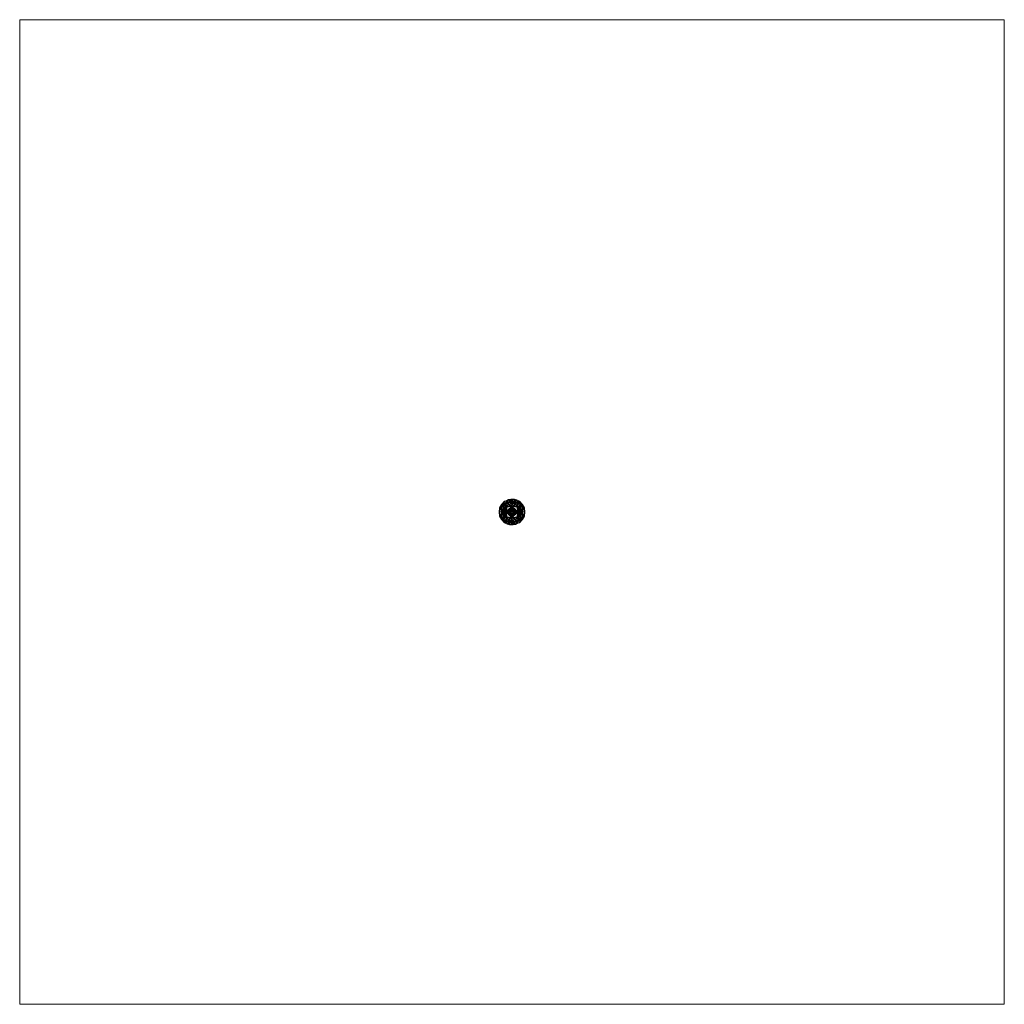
# Model space of a CAD drawing. Header units: millimetres. Extents: x -1219 to 1219, y -1219 to 1219.
import ezdxf

# ---------------------------------------------------------------- set-up
doc = ezdxf.new("R2010")
doc.units = ezdxf.units.MM
doc.layers.add('A-DOOR', color=31, linetype='Continuous')

msp = doc.modelspace()

# ---------------------------------------------------------------- meshes
at = {"layer": 'A-DOOR', "lineweight": 13}
mesh = msp.add_polyface(dxfattribs=at)
corners = [(-1219.2, 1219.2, -0.5), (-1219.2, -1219.2, -0.5), (1219.2, -1219.2, -0.5), (1219.2, 1219.2, -0.5)]
mesh.append_faces([[corners[k] for k in face] for face in [(0, 1, 2, 3)]])
mesh = msp.add_polyface(dxfattribs=at)
corners = [(1219.2, -1219.2, -40.5), (-1219.2, -1219.2, -40.5), (-1219.2, 1219.2, -40.5), (1219.2, 1219.2, -40.5)]
mesh.append_faces([[corners[k] for k in face] for face in [(0, 1, 2, 3)]])
mesh = msp.add_polyface(dxfattribs=at)
corners = [(1219.2, 1219.2, -0.5), (1219.2, 1219.2, -40.5), (-1219.2, 1219.2, -40.5), (-1219.2, 1219.2, -0.5)]
mesh.append_faces([[corners[k] for k in face] for face in [(0, 1, 2, 3)]])
mesh = msp.add_polyface(dxfattribs=at)
corners = [(-1219.2, 1219.2, -0.5), (-1219.2, 1219.2, -40.5), (-1219.2, -1219.2, -40.5), (-1219.2, -1219.2, -0.5)]
mesh.append_faces([[corners[k] for k in face] for face in [(0, 1, 2, 3)]])
mesh = msp.add_polyface(dxfattribs=at)
corners = [(1219.2, -1219.2, -0.5), (1219.2, -1219.2, -40.5), (1219.2, 1219.2, -40.5), (1219.2, 1219.2, -0.5)]
mesh.append_faces([[corners[k] for k in face] for face in [(0, 1, 2, 3)]])
mesh = msp.add_polyface(dxfattribs=at)
corners = [(17.5, 0, 36.9), (12.4, 12.4, 36.9), (0, 17.5, 36.9), (-12.4, 12.4, 36.9), (-17.5, 0, 36.9), (-25.3, 0, 34.4), (-31.7, 0, 39.5), (-31.2, 0, 47.6), (-24.1, 0, 51.7), (-16.7, 0, 48.2), (-11.8, 11.8, 48.2), (0, 16.7, 48.2), (11.8, 11.8, 48.2), (16.7, 0, 48.2), (24.1, 0, 51.7), (31.2, 0, 47.6), (31.7, 0, 39.5), (25.3, 0, 34.4), (-30.8, 10.3, 43.2), (30.8, 10.3, 43.2), (-18.5, 26.7, 43.8), (18.5, 26.7, 43.8), (-20.4, 0, 50), (-21.8, 17.3, 50.8), (-25.7, 18.8, 39.7), (20.4, 0, 50), (21.8, 17.3, 50.8), (25.7, 18.8, 39.7), (-6.3, 29.5, 49), (6.7, 30, 37.7), (-26.8, 11.8, 49.8), (26.8, 11.8, 49.8), (-15.1, 20.6, 51.6), (15.1, 20.6, 51.6), (6, 26.1, 51.2), (-19.1, 18.9, 34.8), (-11.8, 26.4, 35.9), (19.1, 18.9, 34.8), (13.8, 26.1, 36.5), (11.7, 30.2, 44.7), (6.2, 14.9, 36.9), (3.2, 24.1, 34.3), (-2.4, 31.5, 39.1), (-3.5, 24.3, 34.3), (9.1, 22.3, 34.3), (-6.2, 14.9, 36.9), (5.3, 31.7, 45.4), (0.1, 29.2, 49.9), (-5.9, 14.3, 48.2), (-8.6, 21.6, 51.7), (-21.4, 0, 35.6), (-27.4, 10.6, 36.4), (-22.1, 11.8, 34.3), (21.4, 0, 35.6), (27.4, 10.6, 36.4), (22.1, 11.8, 34.3), (-14.3, 5.9, 48.2), (-12.8, 28.4, 47.6), (-8.8, 31.2, 41.7), (14.3, 5.9, 48.2), (5.9, 14.3, 48.2), (-14.9, 6.2, 36.9), (14.9, 6.2, 36.9)]
mesh.append_faces([[corners[k] for k in face] for face in [(9, 23, 22), (7, 18, 6), (50, 52, 4), (48, 49, 10), (11, 47, 48)]], dxfattribs={"vtx0": -1, "vtx1": -1})
mesh.append_faces([[corners[k] for k in face] for face in [(53, 55, 54), (33, 26, 21), (20, 23, 32), (19, 31, 14), (24, 18, 30), (27, 19, 54), (49, 47, 28), (20, 32, 57), (21, 37, 38), (52, 51, 24), (33, 13, 26), (27, 21, 26), (27, 26, 31), (27, 37, 21), (35, 24, 20), (23, 20, 24), (30, 18, 8), (33, 34, 12), (36, 43, 45), (47, 34, 46), (3, 35, 36), (22, 23, 30), (24, 30, 23), (27, 31, 19), (26, 25, 31), (49, 57, 32), (57, 49, 28), (21, 38, 39), (39, 33, 21), (39, 46, 34), (36, 35, 20), (57, 36, 20), (29, 41, 42), (40, 41, 44), (37, 62, 38), (39, 38, 29), (46, 39, 29), (33, 39, 34), (42, 41, 43), (38, 44, 29), (43, 41, 2), (57, 58, 36), (58, 43, 36), (29, 44, 41), (1, 44, 38), (29, 42, 46), (47, 42, 28), (42, 47, 46), (48, 47, 49), (32, 10, 49), (4, 52, 35), (5, 18, 51), (18, 24, 51), (51, 52, 50), (24, 35, 52), (0, 37, 55), (19, 17, 54), (37, 27, 55), (54, 55, 27), (9, 32, 23), (57, 28, 58), (28, 42, 58), (43, 58, 42), (11, 34, 47)]], dxfattribs={"vtx0": -1, "vtx1": -1, "vtx2": -1})
mesh.append_faces([[corners[k] for k in face] for face in [(51, 50, 5), (37, 0, 62), (44, 1, 40), (31, 25, 14), (19, 16, 17), (19, 14, 15), (19, 15, 16), (34, 11, 60), (32, 9, 56), (33, 59, 13), (38, 62, 1), (43, 2, 45), (54, 17, 53), (33, 12, 59)]], dxfattribs={"vtx0": -1, "vtx2": -1})
mesh.append_faces([[corners[k] for k in face] for face in [(35, 3, 61, 4)]], dxfattribs={"vtx0": -1, "vtx3": -1})
mesh.append_faces([[corners[k] for k in face] for face in [(7, 8, 18), (5, 6, 18), (53, 0, 55), (8, 22, 30), (13, 25, 26), (40, 2, 41), (45, 3, 36), (56, 10, 32), (60, 12, 34)]], dxfattribs={"vtx1": -1, "vtx2": -1})
mesh = msp.add_polyface(dxfattribs=at)
corners = [(0, 0, -0.5), (-17.5, 0, -0.5), (-12.4, 12.4, -0.5), (0, 17.5, -0.5), (12.4, 12.4, -0.5), (17.5, 0, -0.5)]
mesh.append_faces([[corners[k] for k in face] for face in [(2, 3, 0, 1)]], dxfattribs={"vtx1": -1})
mesh.append_faces([[corners[k] for k in face] for face in [(4, 5, 0, 3)]], dxfattribs={"vtx2": -1})
mesh = msp.add_polyface(dxfattribs=at)
corners = [(17.5, 0, -0.5), (12.4, 12.4, -0.5), (0, 17.5, -0.5), (-12.4, 12.4, -0.5), (-17.5, 0, -0.5), (-17.5, 0, 36.9), (-12.4, 12.4, 36.9), (0, 17.5, 36.9), (12.4, 12.4, 36.9), (17.5, 0, 36.9), (-6.2, 14.9, 36.9), (-6.2, 14.9, -0.5), (-9.3, 13.7, -0.5), (-15.3, 5.4, -0.5), (-14.9, 6.2, 36.9), (-13.7, 9.3, 36.9), (14.9, 6.2, 36.9), (14.9, 6.2, -0.5), (13.7, 9.3, -0.5), (6.2, 14.9, 36.9), (6.2, 14.9, -0.5), (3.1, 16.2, -0.5), (-3.1, 16.2, 36.9), (-3.1, 16.2, -0.5), (-9.3, 13.7, 36.9), (-16.2, 3.1, 36.9), (-13.8, 8.9, -0.5), (16.4, 2.7, -0.5), (16.2, 3.1, 36.9), (13.7, 9.3, 36.9), (9.3, 13.7, -0.5), (9.3, 13.7, 36.9), (3.1, 16.2, 36.9)]
mesh.append_faces([[corners[k] for k in face] for face in [(25, 4, 5)]], dxfattribs={"vtx0": -1})
mesh.append_faces([[corners[k] for k in face] for face in [(13, 14, 26), (4, 25, 13), (6, 3, 15), (17, 28, 27)]], dxfattribs={"vtx0": -1, "vtx1": -1})
mesh.append_faces([[corners[k] for k in face] for face in [(12, 24, 10, 11), (21, 32, 19, 20), (7, 2, 23, 22), (22, 23, 11, 10), (29, 18, 1, 8), (17, 16, 28), (2, 7, 32, 21), (15, 3, 26), (20, 19, 31, 30), (18, 29, 16, 17), (30, 31, 8, 1)]], dxfattribs={"vtx0": -1, "vtx2": -1})
mesh.append_faces([[corners[k] for k in face] for face in [(28, 9, 27), (14, 15, 26), (25, 14, 13)]], dxfattribs={"vtx1": -1, "vtx2": -1})
mesh.append_faces([[corners[k] for k in face] for face in [(6, 24, 12, 3)]], dxfattribs={"vtx1": -1, "vtx3": -1})
mesh.append_faces([[corners[k] for k in face] for face in [(9, 0, 27)]], dxfattribs={"vtx2": -1})
mesh = msp.add_polyface(dxfattribs=at)
corners = [(16.7, 0, 48.2), (11.8, 11.8, 48.2), (0, 16.7, 48.2), (-11.8, 11.8, 48.2), (-16.7, 0, 48.2), (-10.4, 0, 57.1), (0, 0, 60.5), (0, 0, 60.5), (0, 0, 60.5), (0, 0, 60.5), (0, 0, 60.5), (0, 0, 60.5), (0, 0, 60.5), (0, 0, 60.5), (0, 0, 60.5), (0, 0, 60.5), (10.4, 0, 57.1), (-6, 0, 58.5), (6, 0, 58.5), (0, 4.3, 60), (-3, 0, 59.5), (3, 0, 59.5), (-13, 0, 53.4), (13, 0, 53.4), (-14.9, 0, 50.8), (14.9, 0, 50.8), (0, 14.7, 52.6), (0.6, 8.4, 58.3), (0.3, 11.9, 55.8)]
mesh.append_faces([[corners[k] for k in face] for face in [(1, 25, 0)]], dxfattribs={"vtx0": -1})
mesh.append_faces([[corners[k] for k in face] for face in [(17, 27, 5), (25, 26, 23), (3, 26, 2)]], dxfattribs={"vtx0": -1, "vtx1": -1})
mesh.append_faces([[corners[k] for k in face] for face in [(26, 25, 1), (5, 27, 28), (22, 28, 26), (26, 3, 24), (28, 23, 26), (27, 19, 18), (16, 28, 27), (19, 27, 17)]], dxfattribs={"vtx0": -1, "vtx1": -1, "vtx2": -1})
mesh.append_faces([[corners[k] for k in face] for face in [(27, 18, 16), (26, 1, 2)]], dxfattribs={"vtx0": -1, "vtx2": -1})
mesh.append_faces([[corners[k] for k in face] for face in [(21, 18, 19, 12)]], dxfattribs={"vtx1": -1})
mesh.append_faces([[corners[k] for k in face] for face in [(16, 23, 28), (24, 22, 26), (22, 5, 28)]], dxfattribs={"vtx1": -1, "vtx2": -1})
mesh.append_faces([[corners[k] for k in face] for face in [(20, 9, 19, 17), (3, 4, 24)]], dxfattribs={"vtx2": -1})
mesh = msp.add_polyface(dxfattribs=at)
corners = [(-17.5, 0, 36.9), (-12.4, -12.4, 36.9), (0, -17.5, 36.9), (12.4, -12.4, 36.9), (17.5, 0, 36.9), (25.3, 0, 34.4), (31.7, 0, 39.5), (31.2, 0, 47.6), (24.1, 0, 51.7), (16.7, 0, 48.2), (11.8, -11.8, 48.2), (0, -16.7, 48.2), (-11.8, -11.8, 48.2), (-16.7, 0, 48.2), (-24.1, 0, 51.7), (-31.2, 0, 47.6), (-31.7, 0, 39.5), (-25.3, 0, 34.4), (30.8, -10.3, 43.2), (-30.8, -10.3, 43.2), (18.5, -26.7, 43.8), (-18.5, -26.7, 43.8), (20.4, 0, 50), (21.8, -17.3, 50.8), (25.7, -18.8, 39.7), (-20.4, 0, 50), (-21.8, -17.3, 50.8), (-25.7, -18.8, 39.7), (6.3, -29.5, 49), (-6.7, -30, 37.7), (26.8, -11.8, 49.8), (-26.8, -11.8, 49.8), (15.1, -20.6, 51.6), (-15.1, -20.6, 51.6), (-6, -26.1, 51.2), (19.1, -18.9, 34.8), (11.8, -26.4, 35.9), (-19.1, -18.9, 34.8), (-13.8, -26.1, 36.5), (-11.7, -30.2, 44.7), (-6.2, -14.9, 36.9), (-3.2, -24.1, 34.3), (2.4, -31.5, 39.1), (3.5, -24.3, 34.3), (-9.1, -22.3, 34.3), (6.2, -14.9, 36.9), (-5.3, -31.7, 45.4), (-0.1, -29.2, 49.9), (5.9, -14.3, 48.2), (8.6, -21.6, 51.7), (21.4, 0, 35.6), (27.4, -10.6, 36.4), (22.1, -11.8, 34.3), (-21.4, 0, 35.6), (-27.4, -10.6, 36.4), (-22.1, -11.8, 34.3), (14.3, -5.9, 48.2), (12.8, -28.4, 47.6), (8.8, -31.2, 41.7), (-14.3, -5.9, 48.2), (-5.9, -14.3, 48.2), (14.9, -6.2, 36.9), (-14.9, -6.2, 36.9)]
mesh.append_faces([[corners[k] for k in face] for face in [(9, 23, 22), (7, 18, 6), (50, 52, 4), (11, 47, 48), (12, 34, 60)]], dxfattribs={"vtx0": -1, "vtx1": -1})
mesh.append_faces([[corners[k] for k in face] for face in [(53, 55, 54), (33, 26, 21), (20, 23, 32), (24, 18, 30), (27, 21, 26), (27, 19, 54), (52, 51, 24), (20, 32, 57), (21, 37, 38), (33, 13, 26), (23, 20, 24), (35, 24, 20), (27, 26, 31), (27, 37, 21), (19, 31, 14), (30, 18, 8), (34, 47, 11), (49, 47, 28), (33, 34, 12), (36, 43, 45), (44, 29, 38), (22, 23, 30), (24, 30, 23), (27, 31, 19), (26, 25, 31), (49, 57, 32), (57, 49, 28), (21, 38, 39), (39, 33, 21), (39, 46, 34), (36, 35, 20), (57, 36, 20), (29, 41, 42), (40, 41, 44), (37, 62, 38), (39, 38, 29), (46, 39, 29), (33, 39, 34), (42, 41, 43), (47, 34, 46), (43, 41, 2), (57, 58, 36), (58, 43, 36), (29, 44, 41), (1, 44, 38), (29, 42, 46), (47, 42, 28), (42, 47, 46), (10, 49, 32), (47, 49, 48), (4, 52, 35), (5, 18, 51), (18, 24, 51), (51, 52, 50), (24, 35, 52), (0, 37, 55), (19, 17, 54), (37, 27, 55), (54, 55, 27), (9, 32, 23), (57, 28, 58), (28, 42, 58), (43, 58, 42), (3, 35, 36)]], dxfattribs={"vtx0": -1, "vtx1": -1, "vtx2": -1})
mesh.append_faces([[corners[k] for k in face] for face in [(37, 0, 62), (51, 50, 5), (19, 16, 17), (19, 14, 15), (32, 9, 56), (44, 1, 40), (19, 15, 16), (31, 25, 14), (34, 11, 60), (33, 59, 13), (38, 62, 1), (41, 40, 2), (43, 2, 45), (49, 10, 48), (54, 17, 53), (33, 12, 59)]], dxfattribs={"vtx0": -1, "vtx2": -1})
mesh.append_faces([[corners[k] for k in face] for face in [(35, 3, 61, 4)]], dxfattribs={"vtx0": -1, "vtx3": -1})
mesh.append_faces([[corners[k] for k in face] for face in [(7, 8, 18), (13, 25, 26), (8, 22, 30), (5, 6, 18), (53, 0, 55), (45, 3, 36), (56, 10, 32)]], dxfattribs={"vtx1": -1, "vtx2": -1})
mesh = msp.add_polyface(dxfattribs=at)
corners = [(0, 0, -0.5), (17.5, 0, -0.5), (12.4, -12.4, -0.5), (0, -17.5, -0.5), (-12.4, -12.4, -0.5), (-17.5, 0, -0.5)]
mesh.append_faces([[corners[k] for k in face] for face in [(4, 5, 0, 3)]], dxfattribs={"vtx2": -1})
mesh.append_faces([[corners[k] for k in face] for face in [(0, 1, 2, 3)]], dxfattribs={"vtx3": -1})
mesh = msp.add_polyface(dxfattribs=at)
corners = [(-17.5, 0, -0.5), (-12.4, -12.4, -0.5), (0, -17.5, -0.5), (12.4, -12.4, -0.5), (17.5, 0, -0.5), (17.5, 0, 36.9), (12.4, -12.4, 36.9), (0, -17.5, 36.9), (-12.4, -12.4, 36.9), (-17.5, 0, 36.9), (15.3, -5.4, 36.9), (14.9, -6.2, -0.5), (16.2, -3.1, -0.5), (6.2, -14.9, -0.5), (6.2, -14.9, 36.9), (3.1, -16.2, 36.9), (-14.9, -6.2, 36.9), (-14.9, -6.2, -0.5), (-13.7, -9.3, -0.5), (-6.2, -14.9, 36.9), (-6.2, -14.9, -0.5), (-3.1, -16.2, -0.5), (13.8, -8.9, 36.9), (9.3, -13.7, -0.5), (9.3, -13.7, 36.9), (3.1, -16.2, -0.5), (-16.4, -2.7, -0.5), (-16.2, -3.1, 36.9), (-13.7, -9.3, 36.9), (-9.3, -13.7, -0.5), (-9.3, -13.7, 36.9), (-3.1, -16.2, 36.9), (13.7, -9.3, -0.5)]
mesh.append_faces([[corners[k] for k in face] for face in [(5, 12, 4)]], dxfattribs={"vtx0": -1})
mesh.append_faces([[corners[k] for k in face] for face in [(6, 32, 22), (17, 27, 26), (32, 6, 3)]], dxfattribs={"vtx0": -1, "vtx1": -1})
mesh.append_faces([[corners[k] for k in face] for face in [(28, 18, 1, 8), (7, 2, 25, 15), (23, 24, 14, 13), (21, 31, 19, 20), (17, 16, 27), (10, 11, 12), (2, 7, 31, 21), (3, 6, 24, 23), (20, 19, 30, 29), (18, 28, 16, 17), (15, 25, 13, 14), (29, 30, 8, 1)]], dxfattribs={"vtx0": -1, "vtx2": -1})
mesh.append_faces([[corners[k] for k in face] for face in [(10, 22, 11), (5, 10, 12), (27, 9, 26), (32, 11, 22)]], dxfattribs={"vtx1": -1, "vtx2": -1})
mesh.append_faces([[corners[k] for k in face] for face in [(9, 0, 26)]], dxfattribs={"vtx2": -1})
mesh = msp.add_polyface(dxfattribs=at)
corners = [(-16.7, 0, 48.2), (-11.8, -11.8, 48.2), (0, -16.7, 48.2), (11.8, -11.8, 48.2), (16.7, 0, 48.2), (10.4, 0, 57.1), (0, 0, 60.5), (0, 0, 60.5), (0, 0, 60.5), (0, 0, 60.5), (0, 0, 60.5), (0, 0, 60.5), (0, 0, 60.5), (0, 0, 60.5), (0, 0, 60.5), (0, 0, 60.5), (-10.4, 0, 57.1), (6, 0, 58.5), (-6, 0, 58.5), (0, -4.3, 60), (3, 0, 59.5), (-3, 0, 59.5), (13, 0, 53.4), (-13, 0, 53.4), (14.9, 0, 50.8), (-14.9, 0, 50.8), (0, -14.7, 52.6), (-0.6, -8.4, 58.3), (-0.3, -11.9, 55.8)]
mesh.append_faces([[corners[k] for k in face] for face in [(1, 25, 0)]], dxfattribs={"vtx0": -1})
mesh.append_faces([[corners[k] for k in face] for face in [(17, 27, 5), (25, 26, 23), (3, 26, 2)]], dxfattribs={"vtx0": -1, "vtx1": -1})
mesh.append_faces([[corners[k] for k in face] for face in [(26, 25, 1), (26, 28, 23), (5, 27, 28), (22, 28, 26), (19, 18, 27), (27, 16, 28), (19, 27, 17), (26, 3, 24)]], dxfattribs={"vtx0": -1, "vtx1": -1, "vtx2": -1})
mesh.append_faces([[corners[k] for k in face] for face in [(27, 18, 16), (26, 1, 2)]], dxfattribs={"vtx0": -1, "vtx2": -1})
mesh.append_faces([[corners[k] for k in face] for face in [(21, 18, 19, 12)]], dxfattribs={"vtx1": -1})
mesh.append_faces([[corners[k] for k in face] for face in [(16, 23, 28), (24, 22, 26), (22, 5, 28)]], dxfattribs={"vtx1": -1, "vtx2": -1})
mesh.append_faces([[corners[k] for k in face] for face in [(20, 9, 19, 17), (3, 4, 24)]], dxfattribs={"vtx2": -1})
mesh = msp.add_polyface(dxfattribs=at)
corners = [(-1219.2, -1219.2, -0.5), (-1219.2, -1219.2, -40.5), (1219.2, -1219.2, -40.5), (1219.2, -1219.2, -0.5)]
mesh.append_faces([[corners[k] for k in face] for face in [(0, 1, 2, 3)]])

doc.saveas('drawing.dxf')
